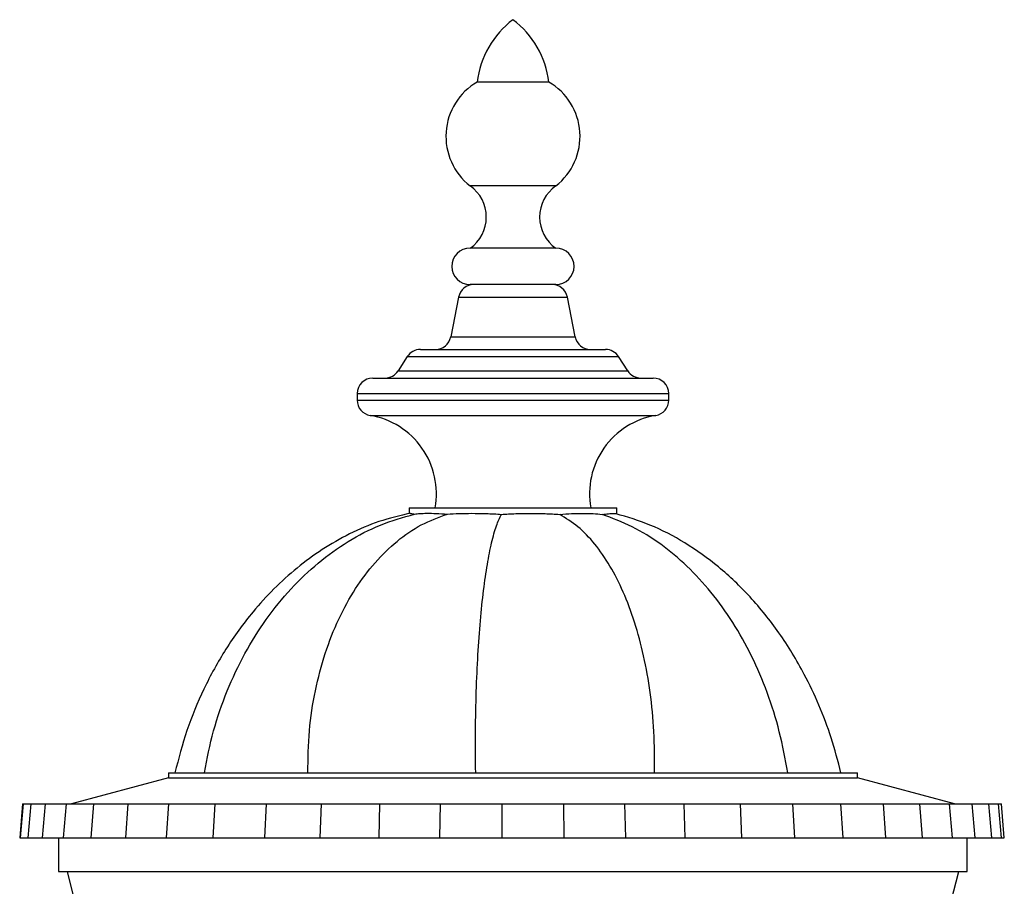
# Model space of a CAD drawing. Header units: millimetres. Extents: x 73.9 to 130, y 75.3 to 172.3.
# Tile 6 of 14: x 74 to 83.5, y 121.5 to 129.8. Entities that reach past the tile are written whole.
import ezdxf

# ---------------------------------------------------------------- set-up
doc = ezdxf.new("R2010")
doc.units = ezdxf.units.MM

msp = doc.modelspace()

# ---------------------------------------------------------------- linework, layer by layer
at = {"color": 7, "linetype": 'Continuous', "lineweight": 25}
for p, q in [((78.4132, 129.2372), (78.3971, 129.2372)), ((79.0863, 129.2372), (78.4132, 129.2372)), ((78.3479, 128.2372), (78.3286, 128.2372)), ((79.1549, 128.2372), (78.3479, 128.2372)), ((78.3479, 127.6372), (78.3286, 127.6372)), ((79.1549, 127.6372), (78.3479, 127.6372)), ((78.3479, 127.2872), (78.3286, 127.2872)), ((79.1549, 127.2872), (78.3479, 127.2872)), ((78.2179, 127.1662), (78.1426, 126.7833)), ((79.3409, 126.7833), (79.2655, 127.1662)), ((77.7245, 126.5934), (77.636, 126.456)), ((77.8506, 126.6622), (79.3483, 126.6622)), ((79.3483, 126.6622), (79.6329, 126.6622)), ((79.8474, 126.456), (79.759, 126.5934)), ((77.3917, 126.3872), (79.6607, 126.3872)), ((79.6607, 126.3872), (80.0917, 126.3872)), ((77.2417, 126.2372), (77.2417, 126.1748)), ((80.2417, 126.1748), (80.2417, 126.2372)), ((77.7417, 125.1372), (77.7417, 125.0847)), ((77.7417, 125.1372), (79.4225, 125.1372)), ((79.4225, 125.1372), (79.7417, 125.1372)), ((79.7417, 125.0762), (79.7417, 125.1372)), ((75.4248, 122.5872), (75.4248, 122.5372)), ((75.4248, 122.5872), (80.9997, 122.5872)), ((80.9997, 122.5872), (82.0587, 122.5872)), ((82.0587, 122.5372), (82.0587, 122.5872)), ((75.4248, 122.5372), (74.4917, 122.2872)), ((75.4248, 122.5372), (80.9997, 122.5372)), ((80.9997, 122.5372), (82.0587, 122.5372)), ((82.9917, 122.2872), (82.0587, 122.5372)), ((74.0204, 122.2872), (73.992, 121.9622)), ((74.0264, 122.2872), (73.9979, 121.9622)), ((74.0204, 122.2872), (74.0264, 122.2872)), ((74.0264, 122.2872), (74.099, 122.2872)), ((74.099, 122.2872), (74.0706, 121.9622)), ((74.099, 122.2872), (74.2371, 122.2872)), ((74.2371, 122.2872), (74.2086, 121.9622)), ((74.2371, 122.2872), (74.4385, 122.2872)), ((74.4383, 122.2872), (74.4099, 121.9622)), ((74.4383, 122.2872), (74.7032, 122.2872)), ((74.7032, 122.2872), (74.6764, 121.9622)), ((74.7032, 122.2872), (75.034, 122.2872)), ((75.034, 122.2872), (75.0094, 121.9622)), ((75.034, 122.2872), (75.4256, 122.2872)), ((75.4256, 122.2872), (75.4036, 121.9622)), ((75.4256, 122.2872), (75.8713, 122.2872)), ((75.8713, 122.2872), (75.8523, 121.9622)), ((75.8713, 122.2872), (76.3641, 122.2872)), ((76.3641, 122.2872), (76.3483, 121.9622)), ((76.3641, 122.2872), (76.8956, 122.2872)), ((76.8956, 122.2872), (76.8834, 121.9622)), ((76.8956, 122.2872), (77.4573, 122.2872)), ((77.4573, 122.2872), (77.4488, 121.9622)), ((77.4573, 122.2872), (78.0399, 122.2872)), ((78.0399, 122.2872), (78.0353, 121.9622)), ((78.0399, 122.2872), (78.6337, 122.2872)), ((78.6337, 122.2872), (78.6331, 121.9622)), ((78.6337, 122.2872), (79.2292, 122.2872)), ((79.2292, 122.2872), (79.2325, 121.9622)), ((79.2292, 122.2872), (79.8165, 122.2872)), ((79.8165, 122.2872), (79.8237, 121.9622)), ((79.8165, 122.2872), (80.3859, 122.2872)), ((80.3859, 122.2872), (80.3969, 121.9622)), ((80.3859, 122.2872), (80.9281, 122.2872)), ((80.9281, 122.2872), (80.9428, 121.9622)), ((80.9281, 122.2872), (81.4343, 122.2872)), ((81.4343, 122.2872), (81.4523, 121.9622)), ((81.4343, 122.2872), (81.896, 122.2872)), ((81.896, 122.2872), (81.9171, 121.9622)), ((81.896, 122.2872), (82.3057, 122.2872)), ((82.3057, 122.2872), (82.3295, 121.9622)), ((82.3057, 122.2872), (82.6567, 122.2872)), ((82.6567, 122.2872), (82.6829, 121.9622)), ((82.6567, 122.2872), (82.9433, 122.2872)), ((82.9433, 122.2872), (82.9713, 121.9622)), ((82.9433, 122.2872), (83.1643, 122.2872)), ((83.1606, 122.2872), (83.323, 122.2872)), ((83.1928, 121.9622), (83.1643, 122.2872)), ((83.3515, 121.9622), (83.323, 122.2872)), ((83.323, 122.2872), (83.4169, 122.2872)), ((83.4453, 121.9622), (83.4169, 122.2872)), ((83.4169, 122.2872), (83.4444, 122.2872)), ((83.4728, 121.9622), (83.4444, 122.2872)), ((73.992, 121.9622), (73.9979, 121.9622)), ((73.9979, 121.9622), (74.0706, 121.9622)), ((74.0706, 121.9622), (74.2086, 121.9622)), ((74.2086, 121.9622), (74.4099, 121.9622)), ((74.3667, 121.9622), (74.3667, 121.6372)), ((74.4099, 121.9622), (74.6764, 121.9622)), ((74.6764, 121.9622), (75.0094, 121.9622)), ((75.0094, 121.9622), (75.4036, 121.9622)), ((75.4036, 121.9622), (75.8523, 121.9622)), ((75.8523, 121.9622), (76.3483, 121.9622)), ((76.3483, 121.9622), (76.8834, 121.9622)), ((76.8834, 121.9622), (77.4488, 121.9622)), ((77.4488, 121.9622), (78.0353, 121.9622)), ((78.0353, 121.9622), (78.6331, 121.9622)), ((78.6331, 121.9622), (79.2325, 121.9622)), ((79.2325, 121.9622), (79.8237, 121.9622)), ((79.8237, 121.9622), (80.3969, 121.9622)), ((80.3969, 121.9622), (80.9428, 121.9622)), ((80.9428, 121.9622), (81.4523, 121.9622)), ((81.4523, 121.9622), (81.9171, 121.9622)), ((81.9171, 121.9622), (82.3295, 121.9622)), ((82.3295, 121.9622), (82.6829, 121.9622)), ((82.6829, 121.9622), (82.9713, 121.9622)), ((82.9713, 121.9622), (83.1928, 121.9622)), ((83.1167, 121.6372), (83.1167, 121.9622)), ((83.1901, 121.9622), (83.3515, 121.9622)), ((83.3515, 121.9622), (83.4453, 121.9622)), ((83.4453, 121.9622), (83.4728, 121.9622)), ((74.3667, 121.6372), (81.7433, 121.6372)), ((74.4495, 121.6372), (74.521, 121.351)), ((81.7433, 121.6372), (83.1167, 121.6372)), ((82.9625, 121.351), (83.034, 121.6372))]:
    msp.add_line(p, q, dxfattribs=at)
at = {"color": 8, "linetype": 'Continuous', "lineweight": 25}
for p, q in [((78.2179, 127.1662), (79.0983, 127.1662)), ((79.0983, 127.1662), (79.2655, 127.1662)), ((78.1426, 126.7833), (79.1496, 126.7833)), ((79.1496, 126.7833), (79.3409, 126.7833)), ((77.7245, 126.5934), (79.4342, 126.5934)), ((79.4342, 126.5934), (79.759, 126.5934)), ((77.636, 126.456), (79.4944, 126.456)), ((79.4944, 126.456), (79.8474, 126.456)), ((77.2417, 126.2372), (79.7628, 126.2372)), ((79.7628, 126.2372), (80.2417, 126.2372)), ((77.2417, 126.1748), (79.7628, 126.1748)), ((79.7628, 126.1748), (80.2417, 126.1748)), ((77.3671, 126.0269), (79.6775, 126.0269)), ((79.6775, 126.0269), (80.1164, 126.0269))]:
    msp.add_line(p, q, dxfattribs=at)
at = {"color": 7, "linetype": 'Continuous', "lineweight": 25}
for centre, radius, start, end in [((79.2754, 129.1317), 0.8846, 127.10814, 173.15217), ((78.208, 129.1317), 0.8846, 6.84783, 52.89186), ((78.701, 128.7141), 0.605, 120.14775, 232.01319), ((78.7825, 128.7141), 0.605, 307.98681, 59.85225), ((78.1192, 127.9372), 0.3658, 304.91302, 55.08698), ((79.3642, 127.9372), 0.3658, 124.91302, 235.08698), ((78.3286, 127.4622), 0.175, 90, 270), ((79.1549, 127.4622), 0.175, 270, 90), ((78.3651, 127.1372), 0.15, 90, 168.87222), ((79.1184, 127.1372), 0.15, 11.12778, 90), ((77.9954, 126.8122), 0.15, 270, 348.87222), ((79.488, 126.8122), 0.15, 191.12778, 270), ((77.8506, 126.5122), 0.15, 90, 147.2236), ((79.6329, 126.5122), 0.15, 32.7764, 90), ((77.3917, 126.2372), 0.15, 90, 180), ((77.5099, 126.5372), 0.15, 270, 327.2236), ((79.9736, 126.5372), 0.15, 212.7764, 270), ((80.0917, 126.2372), 0.15, 0, 90), ((77.3917, 126.1748), 0.15, 180, 260.53857), ((80.0917, 126.1748), 0.15, 279.46143, 0), ((77.2417, 125.2747), 0.7625, 349.61114, 80.53857), ((80.2417, 125.2747), 0.7625, 99.46143, 190.38886)]:
    msp.add_arc(centre, radius, start, end, dxfattribs=at)
for points, knots in [([(77.7528, 125.0872), (77.6515, 125.0628), (77.4507, 125.0143), (77.1672, 124.8923), (76.903, 124.7415), (76.6595, 124.5627), (76.437, 124.3611), (76.2029, 124.1038), (75.9711, 123.7841), (75.7599, 123.3992), (75.5938, 122.9998), (75.5221, 122.7238), (75.4866, 122.5872)], [0, 0, 0, 0, 0.087723, 0.17389, 0.259116, 0.343756, 0.42797, 0.511779, 0.636527, 0.759797, 0.881102, 1, 1, 1, 1]), ([(75.77, 122.5872), (75.7966, 122.7228), (75.8494, 122.9913), (75.9836, 123.3764), (76.1534, 123.7367), (76.3597, 124.0668), (76.5969, 124.3601), (76.8616, 124.613), (77.1506, 124.82), (77.4616, 124.9832), (77.6828, 125.0458), (77.7936, 125.0771)], [0, 0, 0, 0, 0.119031, 0.235787, 0.350479, 0.46324, 0.574204, 0.681656, 0.787966, 0.893763, 1, 1, 1, 1]), ([(76.7667, 122.5872), (76.7689, 122.7229), (76.7733, 122.9913), (76.8331, 123.3784), (76.9282, 123.7399), (77.0591, 124.0709), (77.2209, 124.3646), (77.4099, 124.6172), (77.623, 124.8236), (77.8575, 124.9857), (78.0262, 125.047), (78.1112, 125.0778)], [0, 0, 0, 0, 0.116417, 0.230213, 0.342201, 0.453006, 0.563142, 0.671134, 0.779468, 0.888801, 1, 1, 1, 1]), ([(77.7422, 125.085), (77.7421, 125.085), (77.7396, 125.0859), (77.7532, 125.0839), (77.7801, 125.0794), (77.7936, 125.0771)], [0, 0, 0, 0, 0.015791, 0.502073, 1, 1, 1, 1]), ([(77.7936, 125.0771), (77.8094, 125.0795), (77.8414, 125.0842), (77.9124, 125.0858), (78.0005, 125.0848), (78.0741, 125.0802), (78.1112, 125.0778)], [0, 0, 0, 0, 0.237088, 0.478808, 0.736459, 1, 1, 1, 1]), ([(78.1112, 125.0778), (78.1474, 125.0798), (78.2204, 125.0839), (78.3461, 125.0856), (78.4837, 125.0843), (78.582, 125.0784), (78.6318, 125.0753)], [0, 0, 0, 0, 0.2368269, 0.4782965, 0.7360647, 1, 1, 1, 1]), ([(78.3828, 122.5872), (78.3816, 122.7216), (78.3791, 122.9879), (78.3872, 123.3686), (78.4031, 123.7252), (78.4269, 124.0526), (78.4574, 124.3446), (78.4938, 124.5976), (78.5353, 124.8067), (78.5813, 124.9739), (78.615, 125.0416), (78.6318, 125.0753)], [0, 0, 0, 0, 0.12104, 0.239929, 0.356506, 0.470606, 0.582132, 0.689209, 0.794109, 0.897393, 1, 1, 1, 1]), ([(78.6318, 125.0753), (78.6771, 125.0779), (78.7687, 125.083), (78.9099, 125.0853), (79.0535, 125.0837), (79.145, 125.0778), (79.1914, 125.0748)], [0, 0, 0, 0, 0.236478, 0.477721, 0.73572, 1, 1, 1, 1]), ([(79.1914, 125.0748), (79.2304, 125.0776), (79.3092, 125.0833), (79.4176, 125.0853), (79.5182, 125.0839), (79.5723, 125.0777), (79.5996, 125.0746)], [0, 0, 0, 0, 0.236819, 0.47834, 0.73614, 1, 1, 1, 1]), ([(80.1053, 122.5872), (80.105, 122.7201), (80.1045, 122.9832), (80.0669, 123.3609), (80.0046, 123.7146), (79.9171, 124.0399), (79.8077, 124.3308), (79.6786, 124.584), (79.5319, 124.7952), (79.3696, 124.9663), (79.2509, 125.0385), (79.1914, 125.0748)], [0, 0, 0, 0, 0.117747, 0.233164, 0.346674, 0.458608, 0.569271, 0.677051, 0.784349, 0.891737, 1, 1, 1, 1]), ([(79.5996, 125.0746), (79.6214, 125.0774), (79.6656, 125.0829), (79.7099, 125.0851), (79.7347, 125.0845), (79.7363, 125.081), (79.7366, 125.0803)], [0, 0, 0, 0, 0.29422, 0.594417, 0.915593, 1, 1, 1, 1]), ([(81.3872, 122.5872), (81.363, 122.7199), (81.315, 122.9827), (81.1956, 123.36), (81.0455, 123.7134), (80.8636, 124.0383), (80.6547, 124.329), (80.4216, 124.5823), (80.1671, 124.7937), (79.8928, 124.9653), (79.6976, 125.0381), (79.5996, 125.0746)], [0, 0, 0, 0, 0.117685, 0.23304, 0.346496, 0.458398, 0.569055, 0.676858, 0.784206, 0.891664, 1, 1, 1, 1]), ([(81.9001, 122.5872), (81.8707, 122.6997), (81.8129, 122.9213), (81.6926, 123.2374), (81.531, 123.5792), (81.3153, 123.9329), (81.0368, 124.2804), (80.7319, 124.5719), (80.4069, 124.804), (80.0748, 124.9795), (79.8439, 125.0483), (79.7339, 125.0811)], [0, 0, 0, 0, 0.100379, 0.197632, 0.291727, 0.426856, 0.554876, 0.676053, 0.790941, 0.900402, 1, 1, 1, 1])]:
    msp.add_open_spline(points, degree=3, knots=knots, dxfattribs=at)

doc.saveas('drawing.dxf')
